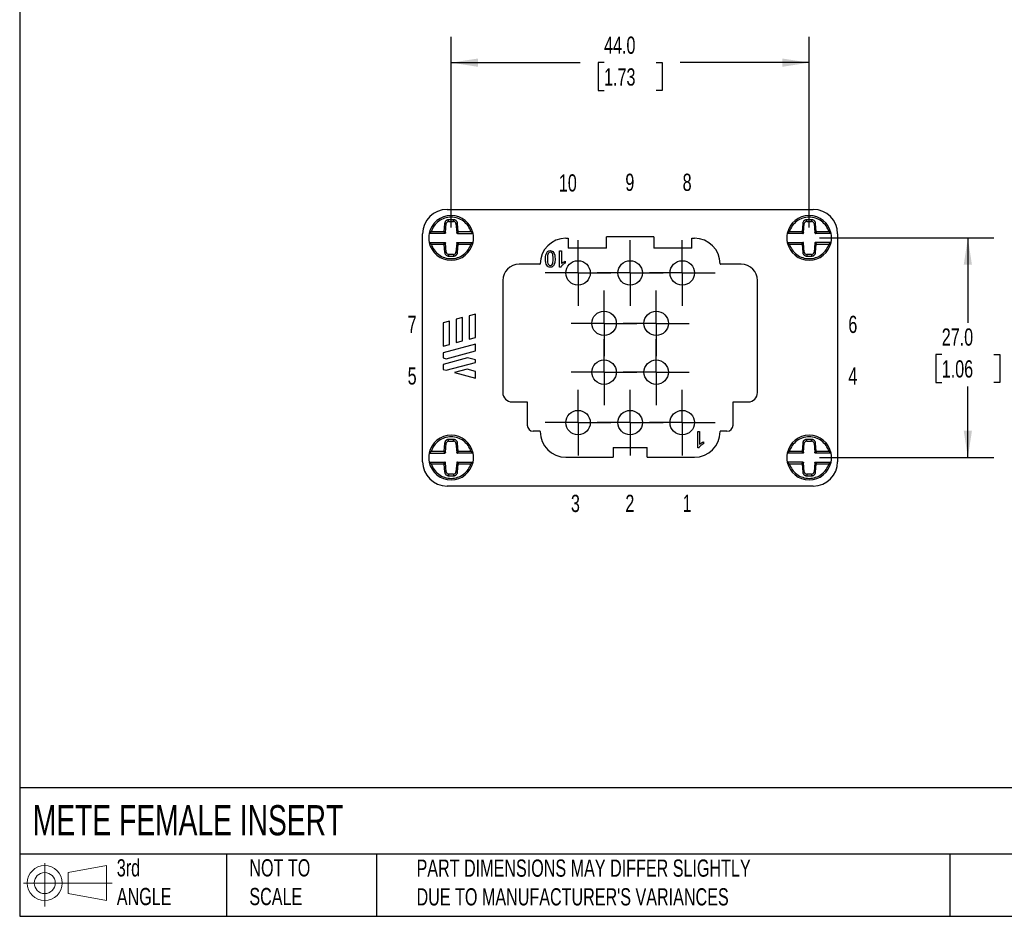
# Model space of a CAD drawing. Header units: millimetres. Extents: x 6 to 273, y 6 to 210.
# Tile 1 of 5: x 6 to 127, y 6 to 117. Entities that reach past the tile are written whole.
import ezdxf

# ---------------------------------------------------------------- set-up
doc = ezdxf.new("R2010")
doc.units = ezdxf.units.MM
doc.linetypes.add('SLD-Center', pattern=[19.05, 15.24, -1.27, 1.27, -1.27])
doc.linetypes.add('SLD-Solid', pattern=[0])
doc.layers.add('CENTER', color=40, linetype='SLD-Center')
doc.layers.add('SLD-DEFPOINTS', color=7, linetype='Continuous')
doc.layers.add('DIMENSIONS', color=140, linetype='SLD-Solid', lineweight=25)
doc.layers.add('TEXT', color=140, linetype='SLD-Solid', lineweight=25)
doc.styles.add('SLDTEXTSTYLE0', font='TXT', dxfattribs={"width": 0.7})
doc.dimstyles.new('SLDDIMSTYLE0', dxfattribs={"dimtxt": 2.158008, "dimasz": 3.302, "dimexe": 0, "dimexo": 0.0625, "dimgap": 0.539502, "dimtad": 0, "dimtih": 1, "dimtoh": 1, "dimrnd": 1e-09, "dimzin": 4, "dimdsep": 46, "dimtxsty": 'SLDTEXTSTYLE0', "dimsah": 1, "dimcen": 0.09, "dimadec": 0, "dimazin": 1, "dimtfac": 1, "dimtofl": 0, "dimtmove": 0, "dimatfit": 3, "dimfxl": 0, "dimfrac": 2, "dimtolj": 1, "dimtzin": 12, "dimarcsym": 0})

# ---------------------------------------------------------------- blocks, each defined once
blk = doc.blocks.new('Block11')
at = {"color": 7, "linetype": 'SLD-Solid', "lineweight": 18}
for p, q in [((2.59, 5.31), (2.59, 0)), ((5.48, 4.17), (10.18, 5.03)), ((10.18, 5.03), (10.18, 0.73)), ((5.48, 1.6), (5.48, 4.17)), ((0, 2.88), (10.87, 2.88)), ((5.48, 1.6), (10.18, 0.73))]:
    blk.add_line(p, q, dxfattribs=at)
for radius in [2.15, 1.29]:
    blk.add_circle((2.59, 2.88), radius, dxfattribs=at)
blk = doc.blocks.new('Block12')
at = {"layer": 'SLD-DEFPOINTS'}
blk.add_blockref('Block11', (0, 0), dxfattribs=at)
blk = doc.blocks.new('_D')
at = {"layer": 'DIMENSIONS'}
for p, q in [((59.37, 90.99), (59.37, 114.43)), ((103.37, 90.99), (103.37, 114.43)), ((59.37, 111.26), (75.24, 111.26)), ((78.16, 111.26), (77.44, 111.26)), ((77.44, 111.26), (77.44, 107.83)), ((84.57, 111.26), (85.3, 111.26)), ((85.3, 111.26), (85.3, 107.83)), ((103.37, 111.26), (87.5, 111.26)), ((77.44, 107.83), (78.16, 107.83)), ((85.3, 107.83), (84.57, 107.83))]:
    blk.add_line(p, q, dxfattribs=at)
for points in [[(59.37, 111.26), (62.67, 110.75), (62.67, 111.77)], [(103.37, 111.26), (100.06, 111.77), (100.06, 110.75)]]:
    blk.add_solid(points, dxfattribs=at)
at = {"layer": 'DIMENSIONS', "char_height": 2.117, "attachment_point": 1, "style": 'SLDTEXTSTYLE0'}
for s, insert in [('44.0', (78.16, 114.47)), ('1.73', (78.16, 110.56))]:
    blk.add_mtext(s, dxfattribs=dict(at, insert=insert))
blk = doc.blocks.new('_D_1')
at = {"layer": 'DIMENSIONS'}
for p, q in [((104.64, 89.72), (126.04, 89.72)), ((122.87, 89.72), (122.87, 79.3)), ((119.66, 75.39), (118.94, 75.39)), ((118.94, 75.39), (118.94, 71.96)), ((126.07, 75.39), (126.8, 75.39)), ((126.8, 75.39), (126.8, 71.96)), ((118.94, 71.96), (119.66, 71.96)), ((122.87, 62.72), (122.87, 71.47)), ((126.8, 71.96), (126.07, 71.96)), ((104.64, 62.72), (126.04, 62.72))]:
    blk.add_line(p, q, dxfattribs=at)
for points in [[(122.87, 89.72), (122.36, 86.42), (123.37, 86.42)], [(122.87, 62.72), (123.37, 66.03), (122.36, 66.03)]]:
    blk.add_solid(points, dxfattribs=at)
at = {"layer": 'DIMENSIONS', "char_height": 2.117, "attachment_point": 1, "style": 'SLDTEXTSTYLE0'}
for s, insert in [('27.0', (119.66, 78.6)), ('1.06', (119.66, 74.68))]:
    blk.add_mtext(s, dxfattribs=dict(at, insert=insert))
blk = doc.blocks.new('SW_CENTERMARKSYMBOL_0')
at = {"layer": 'CENTER', "color": 0}
for p, q in [((0, 2.54), (0, 4.04)), ((0, 0), (0, 2.54)), ((0, 0), (-2.54, 0)), ((0, 0), (0, -2.54)), ((0, 0), (2.54, 0)), ((2.54, 0), (4.04, 0)), ((-2.54, 0), (-4.04, 0)), ((0, -2.54), (0, -4.04))]:
    blk.add_line(p, q, dxfattribs=at)
blk = doc.blocks.new('SW_CENTERMARKSYMBOL_1')
at = {"layer": 'CENTER', "color": 0}
for p, q in [((0, 2.54), (0, 4.04)), ((0, 0), (0, 2.54)), ((0, 0), (-2.54, 0)), ((0, 0), (0, -2.54)), ((0, 0), (2.54, 0)), ((2.54, 0), (4.04, 0)), ((-2.54, 0), (-4.04, 0)), ((0, -2.54), (0, -4.04))]:
    blk.add_line(p, q, dxfattribs=at)
blk = doc.blocks.new('SW_CENTERMARKSYMBOL_2')
at = {"layer": 'CENTER', "color": 0}
for p, q in [((0, 2.54), (0, 4.04)), ((0, 0), (0, 2.54)), ((0, 0), (-2.54, 0)), ((0, 0), (0, -2.54)), ((0, 0), (2.54, 0)), ((2.54, 0), (4.04, 0)), ((-2.54, 0), (-4.04, 0)), ((0, -2.54), (0, -4.04))]:
    blk.add_line(p, q, dxfattribs=at)
blk = doc.blocks.new('SW_CENTERMARKSYMBOL_3')
at = {"layer": 'CENTER', "color": 0}
for p, q in [((0, 2.54), (0, 4.04)), ((0, 0), (0, 2.54)), ((0, 0), (-2.54, 0)), ((0, 0), (0, -2.54)), ((0, 0), (2.54, 0)), ((2.54, 0), (4.04, 0)), ((-2.54, 0), (-4.04, 0)), ((0, -2.54), (0, -4.04))]:
    blk.add_line(p, q, dxfattribs=at)
blk = doc.blocks.new('SW_CENTERMARKSYMBOL_4')
at = {"layer": 'CENTER', "color": 0}
for p, q in [((0, 2.54), (0, 4.04)), ((0, 0), (0, 2.54)), ((0, 0), (-2.54, 0)), ((0, 0), (0, -2.54)), ((0, 0), (2.54, 0)), ((2.54, 0), (4.04, 0)), ((-2.54, 0), (-4.04, 0)), ((0, -2.54), (0, -4.04))]:
    blk.add_line(p, q, dxfattribs=at)
blk = doc.blocks.new('SW_CENTERMARKSYMBOL_5')
at = {"layer": 'CENTER', "color": 0}
for p, q in [((0, 2.54), (0, 4.04)), ((0, 0), (0, 2.54)), ((0, 0), (-2.54, 0)), ((0, 0), (0, -2.54)), ((0, 0), (2.54, 0)), ((2.54, 0), (4.04, 0)), ((-2.54, 0), (-4.04, 0)), ((0, -2.54), (0, -4.04))]:
    blk.add_line(p, q, dxfattribs=at)
blk = doc.blocks.new('SW_CENTERMARKSYMBOL_6')
at = {"layer": 'CENTER', "color": 0}
for p, q in [((0, 2.54), (0, 4.04)), ((0, 0), (0, 2.54)), ((0, 0), (-2.54, 0)), ((0, 0), (0, -2.54)), ((0, 0), (2.54, 0)), ((2.54, 0), (4.04, 0)), ((-2.54, 0), (-4.04, 0)), ((0, -2.54), (0, -4.04))]:
    blk.add_line(p, q, dxfattribs=at)
blk = doc.blocks.new('SW_CENTERMARKSYMBOL_7')
at = {"layer": 'CENTER', "color": 0}
for p, q in [((0, 2.54), (0, 4.04)), ((0, 0), (0, 2.54)), ((0, 0), (-2.54, 0)), ((0, 0), (0, -2.54)), ((0, 0), (2.54, 0)), ((2.54, 0), (4.04, 0)), ((-2.54, 0), (-4.04, 0)), ((0, -2.54), (0, -4.04))]:
    blk.add_line(p, q, dxfattribs=at)
blk = doc.blocks.new('SW_CENTERMARKSYMBOL_8')
at = {"layer": 'CENTER', "color": 0}
for p, q in [((0, 2.54), (0, 4.04)), ((0, 0), (0, 2.54)), ((0, 0), (-2.54, 0)), ((0, 0), (0, -2.54)), ((0, 0), (2.54, 0)), ((2.54, 0), (4.04, 0)), ((-2.54, 0), (-4.04, 0)), ((0, -2.54), (0, -4.04))]:
    blk.add_line(p, q, dxfattribs=at)
blk = doc.blocks.new('SW_CENTERMARKSYMBOL_9')
at = {"layer": 'CENTER', "color": 0}
for p, q in [((0, 2.54), (0, 4.04)), ((0, 0), (0, 2.54)), ((0, 0), (-2.54, 0)), ((0, 0), (0, -2.54)), ((0, 0), (2.54, 0)), ((2.54, 0), (4.04, 0)), ((-2.54, 0), (-4.04, 0)), ((0, -2.54), (0, -4.04))]:
    blk.add_line(p, q, dxfattribs=at)

msp = doc.modelspace()

# ---------------------------------------------------------------- linework, layer by layer
for p, q in [((58.867, 93.223), (103.867, 93.223)), ((58.571, 91.5), (58.491, 90.473)), ((58.771, 91.484), (58.571, 91.5)), ((58.683, 90.366), (58.771, 91.484)), ((59.67, 91.954), (59.063, 91.954)), ((59.063, 91.754), (59.063, 91.954)), ((59.063, 91.754), (59.67, 91.754)), ((59.67, 91.754), (59.67, 91.954)), ((59.963, 91.484), (60.162, 91.5)), ((59.963, 91.484), (60.051, 90.366)), ((60.243, 90.473), (60.162, 91.5)), ((102.571, 91.5), (102.491, 90.473)), ((102.771, 91.484), (102.571, 91.5)), ((102.683, 90.366), (102.771, 91.484)), ((103.67, 91.954), (103.063, 91.954)), ((103.063, 91.754), (103.063, 91.954)), ((103.063, 91.754), (103.67, 91.754)), ((103.67, 91.754), (103.67, 91.954)), ((103.963, 91.484), (104.162, 91.5)), ((103.963, 91.484), (104.051, 90.366)), ((104.243, 90.473), (104.162, 91.5)), ((55.867, 62.223), (55.867, 90.223)), ((58.581, 90.273), (56.672, 90.273)), ((58.491, 90.473), (56.929, 90.473)), ((60.153, 90.273), (62.061, 90.273)), ((61.804, 90.473), (60.243, 90.473)), ((73.467, 89.677), (73.767, 89.677)), ((73.767, 89.677), (73.767, 88.473)), ((78.467, 88.473), (78.467, 89.875)), ((84.267, 89.875), (78.467, 89.875)), ((84.267, 89.875), (84.267, 88.473)), ((88.967, 88.473), (88.967, 89.677)), ((88.967, 89.677), (89.267, 89.677)), ((102.581, 90.273), (100.672, 90.273)), ((102.491, 90.473), (100.929, 90.473)), ((106.061, 90.273), (104.153, 90.273)), ((105.804, 90.473), (104.243, 90.473)), ((106.867, 90.223), (106.867, 62.223)), ((56.672, 89.173), (58.581, 89.173)), ((56.929, 88.973), (58.491, 88.973)), ((58.491, 88.973), (58.571, 87.947)), ((58.771, 87.963), (58.683, 89.081)), ((60.051, 89.081), (59.963, 87.963)), ((60.153, 89.173), (62.061, 89.173)), ((60.162, 87.947), (60.243, 88.973)), ((60.243, 88.973), (61.804, 88.973)), ((78.467, 88.473), (73.767, 88.473)), ((88.967, 88.473), (84.267, 88.473)), ((100.672, 89.173), (102.581, 89.173)), ((100.929, 88.973), (102.491, 88.973)), ((102.491, 88.973), (102.571, 87.947)), ((102.771, 87.963), (102.683, 89.081)), ((104.051, 89.081), (103.963, 87.963)), ((106.061, 89.173), (104.153, 89.173)), ((104.162, 87.947), (104.243, 88.973)), ((104.243, 88.973), (105.804, 88.973)), ((58.771, 87.963), (58.571, 87.947)), ((59.063, 87.693), (59.063, 87.493)), ((59.67, 87.693), (59.063, 87.693)), ((59.063, 87.493), (59.67, 87.493)), ((59.67, 87.693), (59.67, 87.493)), ((59.963, 87.963), (60.162, 87.947)), ((72.704, 88.123), (72.925, 88.123)), ((72.704, 86.115), (72.704, 88.123)), ((72.925, 88.123), (72.925, 86.559)), ((102.771, 87.963), (102.571, 87.947)), ((103.67, 87.693), (103.063, 87.693)), ((103.063, 87.693), (103.063, 87.493)), ((103.063, 87.493), (103.67, 87.493)), ((103.67, 87.693), (103.67, 87.493)), ((103.963, 87.963), (104.162, 87.947)), ((70.267, 86.477), (67.713, 86.477)), ((72.847, 86.115), (72.704, 86.115)), ((73.367, 86.855), (73.367, 86.617)), ((95.02, 86.477), (92.467, 86.477)), ((65.713, 84.477), (65.713, 70.723)), ((97.02, 70.723), (97.02, 84.477)), ((60.772, 79.938), (59.972, 79.724)), ((60.772, 77.065), (60.772, 79.938)), ((62.372, 80.367), (61.572, 80.153)), ((61.572, 80.153), (61.572, 77.28)), ((62.372, 77.494), (62.372, 80.367)), ((59.172, 79.51), (58.372, 79.295)), ((58.372, 79.295), (58.372, 76.422)), ((59.172, 76.637), (59.172, 79.51)), ((59.972, 79.724), (59.972, 76.851)), ((61.572, 77.28), (62.372, 77.494)), ((62.372, 76.666), (58.372, 75.594)), ((58.372, 76.422), (59.172, 76.637)), ((59.972, 76.851), (60.772, 77.065)), ((62.372, 75.838), (62.372, 76.666)), ((58.372, 75.594), (58.372, 74.973)), ((58.759, 74.87), (62.372, 75.838)), ((61.391, 74.993), (58.372, 74.184)), ((58.372, 74.973), (58.759, 74.87)), ((58.372, 74.184), (58.372, 73.563)), ((58.759, 73.459), (62.372, 74.427)), ((62.372, 74.73), (61.391, 74.993)), ((62.372, 74.427), (62.372, 74.73)), ((58.372, 73.563), (58.759, 73.459)), ((61.319, 73.601), (59.773, 73.187)), ((59.773, 73.187), (62.372, 72.491)), ((62.372, 73.319), (61.319, 73.601)), ((62.372, 72.491), (62.372, 73.319)), ((66.867, 69.57), (68.717, 69.57)), ((68.717, 69.57), (68.717, 66.723)), ((94.017, 69.57), (95.867, 69.57)), ((94.017, 66.723), (94.017, 69.57)), ((70.267, 65.97), (69.47, 65.97)), ((89.667, 65.923), (89.9, 65.923)), ((89.667, 63.915), (89.667, 65.923)), ((89.9, 65.923), (89.9, 64.359)), ((93.263, 65.97), (92.467, 65.97)), ((58.571, 64.5), (58.491, 63.473)), ((58.771, 64.484), (58.571, 64.5)), ((58.683, 63.366), (58.771, 64.484)), ((59.67, 64.954), (59.063, 64.954)), ((59.063, 64.754), (59.063, 64.954)), ((59.063, 64.754), (59.67, 64.754)), ((59.67, 64.754), (59.67, 64.954)), ((59.963, 64.484), (60.162, 64.5)), ((59.963, 64.484), (60.051, 63.366)), ((60.243, 63.473), (60.162, 64.5)), ((90.367, 64.655), (90.367, 64.417)), ((102.571, 64.5), (102.491, 63.473)), ((102.771, 64.484), (102.571, 64.5)), ((102.683, 63.366), (102.771, 64.484)), ((103.67, 64.954), (103.063, 64.954)), ((103.063, 64.754), (103.063, 64.954)), ((103.063, 64.754), (103.67, 64.754)), ((103.67, 64.754), (103.67, 64.954)), ((103.963, 64.484), (104.162, 64.5)), ((103.963, 64.484), (104.051, 63.366)), ((104.243, 63.473), (104.162, 64.5)), ((56.672, 63.273), (58.581, 63.273)), ((58.491, 63.473), (56.929, 63.473)), ((62.061, 63.273), (60.153, 63.273)), ((61.804, 63.473), (60.243, 63.473)), ((79.267, 63.973), (79.267, 62.77)), ((79.267, 63.973), (83.467, 63.973)), ((83.467, 62.77), (83.467, 63.973)), ((89.817, 63.915), (89.667, 63.915)), ((102.581, 63.273), (100.672, 63.273)), ((102.491, 63.473), (100.929, 63.473)), ((106.061, 63.273), (104.153, 63.273)), ((105.804, 63.473), (104.243, 63.473)), ((56.672, 62.173), (58.581, 62.173)), ((56.929, 61.973), (58.491, 61.973)), ((58.491, 61.973), (58.571, 60.947)), ((58.771, 60.963), (58.683, 62.081)), ((60.051, 62.081), (59.963, 60.963)), ((60.153, 62.173), (62.061, 62.173)), ((60.162, 60.947), (60.243, 61.973)), ((60.243, 61.973), (61.804, 61.973)), ((73.467, 62.77), (79.267, 62.77)), ((83.467, 62.77), (89.267, 62.77)), ((102.581, 62.173), (100.672, 62.173)), ((100.929, 61.973), (102.491, 61.973)), ((102.491, 61.973), (102.571, 60.947)), ((102.771, 60.963), (102.683, 62.081)), ((104.051, 62.081), (103.963, 60.963)), ((104.153, 62.173), (106.061, 62.173)), ((104.162, 60.947), (104.243, 61.973)), ((104.243, 61.973), (105.804, 61.973)), ((58.771, 60.963), (58.571, 60.947)), ((59.67, 60.693), (59.063, 60.693)), ((59.063, 60.693), (59.063, 60.493)), ((59.67, 60.693), (59.67, 60.493)), ((59.963, 60.963), (60.162, 60.947)), ((102.771, 60.963), (102.571, 60.947)), ((103.063, 60.693), (103.063, 60.493)), ((103.67, 60.693), (103.063, 60.693)), ((103.67, 60.693), (103.67, 60.493)), ((103.963, 60.963), (104.162, 60.947)), ((59.063, 60.493), (59.67, 60.493)), ((103.063, 60.493), (103.67, 60.493)), ((103.867, 59.223), (58.867, 59.223))]:
    msp.add_line(p, q)
for centre in [(74.967, 85.423), (81.367, 85.423), (87.767, 85.423), (78.167, 79.223), (84.567, 79.223), (78.167, 73.223), (84.567, 73.223), (74.967, 67.023), (81.367, 67.023), (87.767, 67.023)]:
    msp.add_circle(centre, 1.5)
for centre, radius, start, end in [((58.867, 90.223), 3, 90, 180), ((103.867, 90.223), 3, 0, 90), ((59.367, 89.723), 2.75, 11.53696, 168.46304), ((103.367, 89.723), 2.75, 11.53696, 168.46304), ((59.367, 89.723), 2.75, 168.46304, 191.53696), ((59.367, 89.723), 2.75, 348.46304, 11.53696), ((73.467, 86.523), 3.153, 90, 180), ((89.267, 86.523), 3.153, 360, 90), ((103.367, 89.723), 2.75, 168.46304, 191.53696), ((103.367, 89.723), 2.75, 348.46304, 11.53696), ((59.367, 89.723), 2.75, 191.53696, 348.46304), ((103.367, 89.723), 2.75, 191.53696, 348.46304), ((67.713, 84.477), 2, 90, 180), ((70.267, 86.523), 0.0466, 270, 360), ((92.467, 86.523), 0.0466, 180, 270), ((95.02, 84.477), 2, 0, 90), ((66.867, 70.723), 1.153, 180, 270), ((95.867, 70.723), 1.153, 270, 0), ((69.47, 66.723), 0.753, 180, 270), ((93.263, 66.723), 0.753, 270, 0), ((59.367, 62.723), 2.75, 11.53696, 168.46304), ((70.267, 65.923), 0.0466, 0, 90), ((73.467, 65.923), 3.153, 180, 270), ((89.267, 65.923), 3.153, 270, 360), ((92.467, 65.923), 0.0466, 90, 180), ((103.367, 62.723), 2.75, 11.53696, 168.46304), ((59.367, 62.723), 2.75, 168.46304, 191.53696), ((59.367, 62.723), 2.75, 348.46304, 11.53696), ((103.367, 62.723), 2.75, 168.46304, 191.53696), ((103.367, 62.723), 2.75, 348.46304, 11.53696), ((58.867, 62.223), 3, 180, 270), ((59.367, 62.723), 2.75, 191.53696, 348.46304), ((103.367, 62.723), 2.75, 191.53696, 348.46304), ((103.867, 62.223), 3, 270, 0)]:
    msp.add_arc(centre, radius, start, end)
for points, knots in [([(61.804, 90.473), (61.644, 90.995), (61.32, 91.451), (60.443, 92.099), (59.912, 92.273), (58.821, 92.273), (58.29, 92.099), (57.413, 91.451), (57.09, 90.995), (56.929, 90.473)], [0, 0, 0, 0, 0.25, 0.25, 0.5, 0.5, 0.75, 0.75, 1, 1, 1, 1]), ([(105.804, 90.473), (105.644, 90.995), (105.32, 91.451), (104.443, 92.099), (103.912, 92.273), (102.821, 92.273), (102.29, 92.099), (101.413, 91.451), (101.09, 90.995), (100.929, 90.473)], [0, 0, 0, 0, 0.25, 0.25, 0.5, 0.5, 0.75, 0.75, 1, 1, 1, 1]), ([(59.063, 91.954), (59.042, 91.954), (59, 91.952), (58.939, 91.94), (58.881, 91.921), (58.826, 91.895), (58.774, 91.863), (58.726, 91.825), (58.67, 91.766), (58.619, 91.686), (58.583, 91.59), (58.575, 91.529), (58.571, 91.5)], [0, 0, 0, 0, 0.0855677, 0.1696386, 0.25273, 0.335233, 0.4174395, 0.4995737, 0.5850332, 0.7493191, 0.8792574, 1, 1, 1, 1]), ([(60.162, 91.5), (60.16, 91.521), (60.155, 91.562), (60.138, 91.622), (60.115, 91.679), (60.084, 91.732), (60.048, 91.78), (60.006, 91.825), (59.943, 91.877), (59.86, 91.921), (59.761, 91.95), (59.7, 91.953), (59.67, 91.954)], [0, 0, 0, 0, 0.0855677, 0.1696386, 0.25273, 0.335233, 0.4174395, 0.4995737, 0.5850332, 0.7493191, 0.8792574, 1, 1, 1, 1]), ([(103.063, 91.954), (103.042, 91.954), (103, 91.952), (102.939, 91.94), (102.88, 91.921), (102.825, 91.895), (102.774, 91.863), (102.727, 91.825), (102.671, 91.766), (102.617, 91.683), (102.582, 91.585), (102.574, 91.524), (102.571, 91.5)], [0, 0, 0, 0, 0.08595378, 0.17030009, 0.25358162, 0.33621055, 0.41849446, 0.50066751, 0.5802329, 0.75027808, 0.89931422, 1, 1, 1, 1]), ([(104.162, 91.5), (104.16, 91.521), (104.155, 91.562), (104.138, 91.622), (104.114, 91.679), (104.084, 91.732), (104.048, 91.781), (104.007, 91.825), (103.944, 91.876), (103.857, 91.923), (103.756, 91.951), (103.695, 91.953), (103.67, 91.954)], [0, 0, 0, 0, 0.0859538, 0.1703001, 0.2535816, 0.3362105, 0.4184945, 0.5006675, 0.5802329, 0.7502781, 0.8993142, 1, 1, 1, 1]), ([(56.929, 90.473), (56.912, 90.461), (56.88, 90.437), (56.836, 90.403), (56.799, 90.374), (56.757, 90.342), (56.716, 90.308), (56.68, 90.279), (56.675, 90.275), (56.672, 90.273)], [0, 0, 0, 0, 0.1540475, 0.2887595, 0.4042498, 0.5007032, 0.6964173, 0.8591263, 1, 1, 1, 1]), ([(58.491, 90.473), (58.503, 90.466), (58.527, 90.453), (58.56, 90.435), (58.586, 90.42), (58.606, 90.408), (58.637, 90.391), (58.674, 90.371), (58.68, 90.368), (58.683, 90.366)], [0, 0, 0, 0, 0.1324368, 0.2485758, 0.3484254, 0.4320086, 0.4993747, 0.7587271, 1, 1, 1, 1]), ([(58.581, 90.273), (58.581, 90.274), (58.58, 90.276), (58.575, 90.286), (58.568, 90.303), (58.556, 90.333), (58.53, 90.387), (58.505, 90.441), (58.491, 90.473)], [0, 0, 0, 0, 0.1138664, 0.2286352, 0.344958, 0.4634608, 0.681885, 1, 1, 1, 1]), ([(58.683, 90.366), (58.682, 90.353), (58.678, 90.341), (58.667, 90.318), (58.659, 90.308), (58.641, 90.291), (58.63, 90.285), (58.606, 90.276), (58.593, 90.273), (58.581, 90.273)], [0, 0, 0, 0, 0.25, 0.25, 0.5, 0.5, 0.75, 0.75, 1, 1, 1, 1]), ([(60.051, 90.366), (60.051, 90.366), (60.053, 90.367), (60.065, 90.374), (60.084, 90.384), (60.114, 90.401), (60.166, 90.431), (60.214, 90.458), (60.243, 90.473)], [0, 0, 0, 0, 0.1194171, 0.24254, 0.3702345, 0.503277, 0.7013862, 1, 1, 1, 1]), ([(60.153, 90.273), (60.14, 90.273), (60.127, 90.276), (60.104, 90.285), (60.093, 90.291), (60.074, 90.308), (60.066, 90.318), (60.055, 90.341), (60.052, 90.353), (60.051, 90.366)], [0, 0, 0, 0, 0.25, 0.25, 0.5, 0.5, 0.75, 0.75, 1, 1, 1, 1]), ([(60.243, 90.473), (60.236, 90.459), (60.224, 90.433), (60.208, 90.397), (60.195, 90.368), (60.184, 90.345), (60.17, 90.315), (60.156, 90.282), (60.154, 90.276), (60.153, 90.273)], [0, 0, 0, 0, 0.1401525, 0.2641025, 0.3718765, 0.4635232, 0.5391319, 0.7726567, 1, 1, 1, 1]), ([(62.061, 90.273), (62.06, 90.274), (62.059, 90.275), (62.046, 90.285), (62.027, 90.301), (62, 90.323), (61.958, 90.357), (61.892, 90.407), (61.836, 90.449), (61.804, 90.473)], [0, 0, 0, 0, 0.0831042, 0.171932, 0.2696425, 0.3786252, 0.5006088, 0.7119837, 1, 1, 1, 1]), ([(100.929, 90.473), (100.912, 90.461), (100.88, 90.437), (100.836, 90.403), (100.799, 90.374), (100.757, 90.342), (100.716, 90.308), (100.68, 90.279), (100.675, 90.275), (100.672, 90.273)], [0, 0, 0, 0, 0.15404753, 0.28875949, 0.40424983, 0.50070325, 0.69641731, 0.85912629, 1, 1, 1, 1]), ([(102.581, 90.273), (102.581, 90.274), (102.58, 90.276), (102.575, 90.286), (102.568, 90.303), (102.556, 90.333), (102.53, 90.387), (102.505, 90.441), (102.491, 90.473)], [0, 0, 0, 0, 0.1138704, 0.2286465, 0.34498, 0.4634971, 0.6819186, 1, 1, 1, 1]), ([(102.491, 90.473), (102.503, 90.466), (102.527, 90.453), (102.56, 90.435), (102.586, 90.42), (102.606, 90.408), (102.637, 90.391), (102.674, 90.371), (102.68, 90.368), (102.683, 90.366)], [0, 0, 0, 0, 0.1324368, 0.2485757, 0.3484254, 0.4320086, 0.4993747, 0.7587271, 1, 1, 1, 1]), ([(102.581, 90.273), (102.604, 90.273), (102.63, 90.282), (102.67, 90.317), (102.681, 90.343), (102.683, 90.366)], [0, 0, 0, 0, 0.5, 0.5, 1, 1, 1, 1]), ([(104.051, 90.366), (104.051, 90.366), (104.053, 90.367), (104.065, 90.374), (104.084, 90.384), (104.114, 90.401), (104.166, 90.431), (104.214, 90.458), (104.243, 90.473)], [0, 0, 0, 0, 0.1194171, 0.24254, 0.3702345, 0.503277, 0.7013862, 1, 1, 1, 1]), ([(104.051, 90.366), (104.052, 90.343), (104.064, 90.317), (104.103, 90.282), (104.13, 90.273), (104.153, 90.273)], [0, 0, 0, 0, 0.5, 0.5, 1, 1, 1, 1]), ([(104.243, 90.473), (104.236, 90.459), (104.224, 90.433), (104.208, 90.397), (104.195, 90.368), (104.184, 90.345), (104.17, 90.315), (104.156, 90.282), (104.154, 90.276), (104.153, 90.273)], [0, 0, 0, 0, 0.1401698, 0.2641321, 0.3719133, 0.4635622, 0.5391681, 0.772668, 1, 1, 1, 1]), ([(106.061, 90.273), (106.06, 90.274), (106.059, 90.275), (106.046, 90.285), (106.027, 90.301), (106, 90.323), (105.958, 90.357), (105.892, 90.407), (105.836, 90.449), (105.804, 90.473)], [0, 0, 0, 0, 0.0831042, 0.171932, 0.2696425, 0.3786252, 0.5006088, 0.7119837, 1, 1, 1, 1]), ([(56.672, 89.173), (56.673, 89.173), (56.675, 89.172), (56.687, 89.162), (56.707, 89.146), (56.734, 89.124), (56.776, 89.09), (56.841, 89.04), (56.897, 88.998), (56.929, 88.973)], [0, 0, 0, 0, 0.0831042, 0.17193197, 0.26964251, 0.37862519, 0.5006088, 0.71198367, 1, 1, 1, 1]), ([(56.929, 88.973), (57.09, 88.452), (57.413, 87.996), (58.29, 87.348), (58.821, 87.173), (59.912, 87.173), (60.443, 87.348), (61.32, 87.996), (61.644, 88.452), (61.804, 88.973)], [0, 0, 0, 0, 0.25, 0.25, 0.5, 0.5, 0.75, 0.75, 1, 1, 1, 1]), ([(58.491, 88.973), (58.497, 88.987), (58.509, 89.014), (58.525, 89.05), (58.539, 89.079), (58.55, 89.102), (58.564, 89.132), (58.577, 89.165), (58.58, 89.171), (58.581, 89.173)], [0, 0, 0, 0, 0.14015451, 0.26410576, 0.37188003, 0.46352618, 0.53913346, 0.77265655, 1, 1, 1, 1]), ([(58.683, 89.081), (58.682, 89.081), (58.681, 89.08), (58.669, 89.073), (58.65, 89.063), (58.619, 89.046), (58.568, 89.016), (58.52, 88.989), (58.491, 88.973)], [0, 0, 0, 0, 0.1194171, 0.24254, 0.3702345, 0.503277, 0.7013862, 1, 1, 1, 1]), ([(58.581, 89.173), (58.593, 89.173), (58.606, 89.171), (58.63, 89.162), (58.641, 89.156), (58.659, 89.139), (58.667, 89.129), (58.678, 89.106), (58.682, 89.094), (58.683, 89.081)], [0, 0, 0, 0, 0.25, 0.25, 0.5, 0.5, 0.75, 0.75, 1, 1, 1, 1]), ([(60.051, 89.081), (60.052, 89.094), (60.055, 89.106), (60.066, 89.129), (60.074, 89.139), (60.093, 89.156), (60.104, 89.162), (60.127, 89.171), (60.14, 89.173), (60.153, 89.173)], [0, 0, 0, 0, 0.25, 0.25, 0.5, 0.5, 0.75, 0.75, 1, 1, 1, 1]), ([(60.243, 88.973), (60.23, 88.981), (60.206, 88.994), (60.174, 89.012), (60.148, 89.027), (60.127, 89.039), (60.096, 89.056), (60.06, 89.076), (60.054, 89.079), (60.051, 89.081)], [0, 0, 0, 0, 0.1324368, 0.2485757, 0.3484254, 0.4320086, 0.4993747, 0.7587271, 1, 1, 1, 1]), ([(60.153, 89.173), (60.153, 89.173), (60.153, 89.171), (60.158, 89.161), (60.165, 89.144), (60.178, 89.114), (60.204, 89.059), (60.228, 89.005), (60.243, 88.973)], [0, 0, 0, 0, 0.1138667, 0.2286353, 0.3449575, 0.4634593, 0.6818816, 1, 1, 1, 1]), ([(61.804, 88.973), (61.821, 88.986), (61.853, 89.01), (61.898, 89.044), (61.934, 89.073), (61.976, 89.105), (62.018, 89.139), (62.054, 89.168), (62.059, 89.172), (62.061, 89.173)], [0, 0, 0, 0, 0.1540475, 0.2887595, 0.4042498, 0.5007032, 0.6964173, 0.8591263, 1, 1, 1, 1]), ([(100.672, 89.173), (100.673, 89.173), (100.675, 89.172), (100.687, 89.162), (100.707, 89.146), (100.734, 89.124), (100.776, 89.09), (100.841, 89.04), (100.897, 88.998), (100.929, 88.973)], [0, 0, 0, 0, 0.0831042, 0.17193197, 0.26964251, 0.37862519, 0.5006088, 0.71198367, 1, 1, 1, 1]), ([(100.929, 88.973), (101.09, 88.452), (101.413, 87.996), (102.29, 87.348), (102.821, 87.173), (103.912, 87.173), (104.443, 87.348), (105.32, 87.996), (105.644, 88.452), (105.804, 88.973)], [0, 0, 0, 0, 0.25, 0.25, 0.5, 0.5, 0.75, 0.75, 1, 1, 1, 1]), ([(102.491, 88.973), (102.497, 88.987), (102.509, 89.014), (102.525, 89.05), (102.539, 89.079), (102.55, 89.102), (102.564, 89.132), (102.577, 89.165), (102.58, 89.171), (102.581, 89.173)], [0, 0, 0, 0, 0.1401718, 0.2641353, 0.3719168, 0.4635652, 0.5391697, 0.7726679, 1, 1, 1, 1]), ([(102.683, 89.081), (102.682, 89.081), (102.681, 89.08), (102.669, 89.073), (102.65, 89.063), (102.619, 89.046), (102.568, 89.016), (102.52, 88.989), (102.491, 88.973)], [0, 0, 0, 0, 0.1194171, 0.24254, 0.3702345, 0.503277, 0.7013862, 1, 1, 1, 1]), ([(102.683, 89.081), (102.681, 89.104), (102.67, 89.13), (102.63, 89.165), (102.604, 89.173), (102.581, 89.173)], [0, 0, 0, 0, 0.5, 0.5, 1, 1, 1, 1]), ([(104.153, 89.173), (104.13, 89.173), (104.103, 89.165), (104.064, 89.13), (104.052, 89.104), (104.051, 89.081)], [0, 0, 0, 0, 0.5, 0.5, 1, 1, 1, 1]), ([(104.243, 88.973), (104.23, 88.981), (104.206, 88.994), (104.174, 89.012), (104.148, 89.027), (104.127, 89.039), (104.096, 89.056), (104.06, 89.076), (104.054, 89.079), (104.051, 89.081)], [0, 0, 0, 0, 0.1324368, 0.2485757, 0.3484254, 0.4320086, 0.4993747, 0.7587271, 1, 1, 1, 1]), ([(104.153, 89.173), (104.153, 89.173), (104.153, 89.171), (104.158, 89.161), (104.165, 89.144), (104.178, 89.114), (104.204, 89.059), (104.228, 89.005), (104.243, 88.973)], [0, 0, 0, 0, 0.1138707, 0.2286466, 0.3449795, 0.4634955, 0.6819151, 1, 1, 1, 1]), ([(105.804, 88.973), (105.821, 88.986), (105.853, 89.01), (105.898, 89.044), (105.934, 89.073), (105.976, 89.105), (106.018, 89.139), (106.054, 89.168), (106.059, 89.172), (106.061, 89.173)], [0, 0, 0, 0, 0.15404753, 0.28875949, 0.40424983, 0.50070325, 0.69641731, 0.85912629, 1, 1, 1, 1]), ([(58.571, 87.947), (58.574, 87.926), (58.578, 87.885), (58.595, 87.825), (58.619, 87.768), (58.649, 87.715), (58.685, 87.667), (58.727, 87.622), (58.79, 87.57), (58.873, 87.526), (58.972, 87.497), (59.033, 87.494), (59.063, 87.493)], [0, 0, 0, 0, 0.0855677, 0.1696386, 0.25273, 0.335233, 0.4174395, 0.4995737, 0.5850332, 0.7493191, 0.8792574, 1, 1, 1, 1]), ([(59.67, 87.493), (59.691, 87.493), (59.733, 87.495), (59.794, 87.507), (59.852, 87.526), (59.908, 87.552), (59.959, 87.584), (60.007, 87.622), (60.063, 87.681), (60.114, 87.761), (60.15, 87.857), (60.158, 87.918), (60.162, 87.947)], [0, 0, 0, 0, 0.0855677, 0.1696386, 0.25273, 0.335233, 0.4174395, 0.4995737, 0.5850332, 0.7493191, 0.8792574, 1, 1, 1, 1]), ([(71.299, 86.18), (71.227, 86.224), (71.166, 86.286), (71.072, 86.448), (71.034, 86.548), (70.98, 86.781), (70.967, 86.939), (70.967, 87.372), (70.988, 87.561), (71.075, 87.85), (71.14, 87.961), (71.312, 88.119), (71.422, 88.158), (71.727, 88.158), (71.863, 88.089), (71.962, 87.95)], [0, 0, 0, 0, 0.1225706, 0.1225706, 0.2451412, 0.2451412, 0.3682219, 0.3682219, 0.5142012, 0.5142012, 0.6603092, 0.6603092, 0.8068425, 0.8068425, 1, 1, 1, 1]), ([(71.297, 87.792), (71.229, 87.683), (71.193, 87.464), (71.193, 86.808), (71.228, 86.589), (71.367, 86.373), (71.452, 86.318), (71.657, 86.318), (71.738, 86.367), (71.798, 86.462)], [0, 0, 0, 0, 0.2498234, 0.2498234, 0.5008179, 0.5008179, 0.7526575, 0.7526575, 1, 1, 1, 1]), ([(71.798, 86.462), (71.874, 86.584), (71.912, 86.809), (71.912, 87.466), (71.878, 87.684), (71.739, 87.901), (71.654, 87.956), (71.451, 87.956), (71.366, 87.901), (71.297, 87.792)], [0, 0, 0, 0, 0.2487667, 0.2487667, 0.4979214, 0.4979214, 0.7483915, 0.7483915, 1, 1, 1, 1]), ([(71.962, 87.95), (72.08, 87.784), (72.139, 87.513), (72.139, 86.901), (72.117, 86.71), (72.03, 86.422), (71.965, 86.311), (71.792, 86.154), (71.684, 86.115), (71.457, 86.115), (71.372, 86.137), (71.299, 86.18)], [0, 0, 0, 0, 0.2983916, 0.2983916, 0.4862075, 0.4862075, 0.6734135, 0.6734135, 0.8611677, 0.8611677, 1, 1, 1, 1]), ([(102.571, 87.947), (102.574, 87.926), (102.578, 87.885), (102.595, 87.825), (102.619, 87.768), (102.649, 87.715), (102.685, 87.666), (102.726, 87.622), (102.79, 87.571), (102.877, 87.524), (102.977, 87.496), (103.038, 87.494), (103.063, 87.493)], [0, 0, 0, 0, 0.0859538, 0.1703001, 0.2535816, 0.3362105, 0.4184945, 0.5006675, 0.5802329, 0.7502781, 0.8993142, 1, 1, 1, 1]), ([(103.67, 87.493), (103.691, 87.493), (103.733, 87.495), (103.794, 87.507), (103.853, 87.526), (103.908, 87.552), (103.96, 87.584), (104.006, 87.622), (104.063, 87.681), (104.116, 87.764), (104.152, 87.862), (104.159, 87.923), (104.162, 87.947)], [0, 0, 0, 0, 0.0859538, 0.1703001, 0.2535816, 0.3362105, 0.4184945, 0.5006675, 0.5802329, 0.7502781, 0.8993142, 1, 1, 1, 1]), ([(73.367, 86.617), (73.243, 86.553), (73.135, 86.474), (72.95, 86.291), (72.885, 86.202), (72.847, 86.115)], [0, 0, 0, 0, 0.4999325, 0.4999325, 1, 1, 1, 1]), ([(72.925, 86.559), (72.978, 86.615), (73.048, 86.671), (73.221, 86.784), (73.298, 86.826), (73.367, 86.855)], [0, 0, 0, 0, 0.4993225, 0.4993225, 1, 1, 1, 1]), ([(61.804, 63.473), (61.644, 63.995), (61.32, 64.451), (60.443, 65.099), (59.912, 65.273), (58.821, 65.273), (58.29, 65.099), (57.413, 64.451), (57.09, 63.995), (56.929, 63.473)], [0, 0, 0, 0, 0.25, 0.25, 0.5, 0.5, 0.75, 0.75, 1, 1, 1, 1]), ([(59.063, 64.954), (59.042, 64.954), (59, 64.952), (58.939, 64.94), (58.88, 64.921), (58.825, 64.895), (58.774, 64.863), (58.727, 64.825), (58.671, 64.766), (58.617, 64.683), (58.582, 64.585), (58.574, 64.524), (58.571, 64.5)], [0, 0, 0, 0, 0.0859538, 0.1703001, 0.2535816, 0.3362105, 0.4184945, 0.5006675, 0.5802329, 0.7502781, 0.8993142, 1, 1, 1, 1]), ([(60.162, 64.5), (60.16, 64.521), (60.155, 64.562), (60.138, 64.622), (60.114, 64.679), (60.084, 64.732), (60.048, 64.781), (60.007, 64.825), (59.944, 64.876), (59.857, 64.923), (59.756, 64.951), (59.695, 64.953), (59.67, 64.954)], [0, 0, 0, 0, 0.0859538, 0.1703001, 0.2535816, 0.3362105, 0.4184945, 0.5006675, 0.5802329, 0.7502781, 0.8993142, 1, 1, 1, 1]), ([(90.367, 64.417), (90.236, 64.353), (90.122, 64.274), (89.927, 64.091), (89.858, 64.002), (89.817, 63.915)], [0, 0, 0, 0, 0.5000054, 0.5000054, 1, 1, 1, 1]), ([(89.9, 64.359), (89.956, 64.415), (90.03, 64.471), (90.213, 64.584), (90.294, 64.626), (90.367, 64.655)], [0, 0, 0, 0, 0.4993738, 0.4993738, 1, 1, 1, 1]), ([(105.804, 63.473), (105.644, 63.995), (105.32, 64.451), (104.443, 65.099), (103.912, 65.273), (102.821, 65.273), (102.29, 65.099), (101.413, 64.451), (101.09, 63.995), (100.929, 63.473)], [0, 0, 0, 0, 0.25, 0.25, 0.5, 0.5, 0.75, 0.75, 1, 1, 1, 1]), ([(103.063, 64.954), (103.042, 64.954), (103, 64.952), (102.939, 64.94), (102.881, 64.921), (102.826, 64.895), (102.774, 64.863), (102.726, 64.825), (102.67, 64.766), (102.619, 64.686), (102.583, 64.59), (102.575, 64.529), (102.571, 64.5)], [0, 0, 0, 0, 0.0855677, 0.1696386, 0.25273, 0.335233, 0.4174395, 0.4995737, 0.5850332, 0.7493191, 0.8792574, 1, 1, 1, 1]), ([(104.162, 64.5), (104.16, 64.521), (104.155, 64.562), (104.138, 64.622), (104.115, 64.679), (104.084, 64.732), (104.048, 64.78), (104.006, 64.825), (103.943, 64.877), (103.86, 64.921), (103.761, 64.95), (103.7, 64.953), (103.67, 64.954)], [0, 0, 0, 0, 0.0855677, 0.1696386, 0.25273, 0.335233, 0.4174395, 0.4995737, 0.5850332, 0.7493191, 0.8792574, 1, 1, 1, 1]), ([(56.929, 63.473), (56.912, 63.461), (56.88, 63.437), (56.836, 63.403), (56.799, 63.374), (56.757, 63.342), (56.716, 63.308), (56.68, 63.279), (56.675, 63.275), (56.672, 63.273)], [0, 0, 0, 0, 0.1540475, 0.2887595, 0.4042498, 0.5007032, 0.6964173, 0.8591263, 1, 1, 1, 1]), ([(58.581, 63.273), (58.581, 63.274), (58.58, 63.276), (58.575, 63.286), (58.568, 63.303), (58.556, 63.333), (58.53, 63.387), (58.505, 63.441), (58.491, 63.473)], [0, 0, 0, 0, 0.1138707, 0.2286466, 0.3449795, 0.4634955, 0.6819151, 1, 1, 1, 1]), ([(58.491, 63.473), (58.503, 63.466), (58.527, 63.453), (58.56, 63.435), (58.586, 63.42), (58.606, 63.408), (58.637, 63.391), (58.674, 63.371), (58.68, 63.368), (58.683, 63.366)], [0, 0, 0, 0, 0.1324368, 0.2485757, 0.3484254, 0.4320086, 0.4993747, 0.7587271, 1, 1, 1, 1]), ([(58.581, 63.273), (58.604, 63.273), (58.63, 63.282), (58.67, 63.317), (58.681, 63.343), (58.683, 63.366)], [0, 0, 0, 0, 0.5, 0.5, 1, 1, 1, 1]), ([(60.051, 63.366), (60.051, 63.366), (60.053, 63.367), (60.065, 63.374), (60.084, 63.384), (60.114, 63.401), (60.166, 63.431), (60.214, 63.458), (60.243, 63.473)], [0, 0, 0, 0, 0.1194171, 0.24254, 0.3702345, 0.503277, 0.7013862, 1, 1, 1, 1]), ([(60.051, 63.366), (60.052, 63.343), (60.064, 63.317), (60.103, 63.282), (60.13, 63.273), (60.153, 63.273)], [0, 0, 0, 0, 0.5, 0.5, 1, 1, 1, 1]), ([(60.243, 63.473), (60.236, 63.459), (60.224, 63.433), (60.208, 63.397), (60.195, 63.368), (60.184, 63.345), (60.17, 63.315), (60.156, 63.282), (60.154, 63.276), (60.153, 63.273)], [0, 0, 0, 0, 0.1401718, 0.2641353, 0.3719168, 0.4635652, 0.5391697, 0.7726679, 1, 1, 1, 1]), ([(62.061, 63.273), (62.06, 63.274), (62.059, 63.275), (62.046, 63.285), (62.027, 63.301), (62, 63.323), (61.958, 63.357), (61.892, 63.407), (61.836, 63.449), (61.804, 63.473)], [0, 0, 0, 0, 0.0831042, 0.17193197, 0.26964251, 0.37862519, 0.5006088, 0.71198367, 1, 1, 1, 1]), ([(100.929, 63.473), (100.912, 63.461), (100.88, 63.437), (100.836, 63.403), (100.799, 63.374), (100.757, 63.342), (100.716, 63.308), (100.68, 63.279), (100.675, 63.275), (100.672, 63.273)], [0, 0, 0, 0, 0.1540475, 0.2887595, 0.4042498, 0.5007032, 0.6964173, 0.8591263, 1, 1, 1, 1]), ([(102.491, 63.473), (102.503, 63.466), (102.527, 63.453), (102.56, 63.435), (102.586, 63.42), (102.606, 63.408), (102.637, 63.391), (102.674, 63.371), (102.68, 63.368), (102.683, 63.366)], [0, 0, 0, 0, 0.1324368, 0.2485757, 0.3484254, 0.4320086, 0.4993747, 0.7587271, 1, 1, 1, 1]), ([(102.581, 63.273), (102.581, 63.274), (102.58, 63.276), (102.575, 63.286), (102.568, 63.303), (102.556, 63.333), (102.53, 63.387), (102.505, 63.441), (102.491, 63.473)], [0, 0, 0, 0, 0.1138667, 0.2286353, 0.3449575, 0.4634593, 0.6818816, 1, 1, 1, 1]), ([(102.683, 63.366), (102.682, 63.353), (102.678, 63.341), (102.667, 63.318), (102.659, 63.308), (102.641, 63.291), (102.63, 63.285), (102.606, 63.276), (102.593, 63.273), (102.581, 63.273)], [0, 0, 0, 0, 0.25, 0.25, 0.5, 0.5, 0.75, 0.75, 1, 1, 1, 1]), ([(104.051, 63.366), (104.051, 63.366), (104.053, 63.367), (104.065, 63.374), (104.084, 63.384), (104.114, 63.401), (104.166, 63.431), (104.214, 63.458), (104.243, 63.473)], [0, 0, 0, 0, 0.1194171, 0.24254, 0.3702345, 0.503277, 0.7013862, 1, 1, 1, 1]), ([(104.153, 63.273), (104.14, 63.273), (104.127, 63.276), (104.104, 63.285), (104.093, 63.291), (104.074, 63.308), (104.066, 63.318), (104.055, 63.341), (104.052, 63.353), (104.051, 63.366)], [0, 0, 0, 0, 0.25, 0.25, 0.5, 0.5, 0.75, 0.75, 1, 1, 1, 1]), ([(104.243, 63.473), (104.236, 63.459), (104.224, 63.433), (104.208, 63.397), (104.195, 63.368), (104.184, 63.345), (104.17, 63.315), (104.156, 63.282), (104.154, 63.276), (104.153, 63.273)], [0, 0, 0, 0, 0.1401545, 0.2641058, 0.37188, 0.4635262, 0.5391335, 0.7726566, 1, 1, 1, 1]), ([(106.061, 63.273), (106.06, 63.274), (106.059, 63.275), (106.046, 63.285), (106.027, 63.301), (106, 63.323), (105.958, 63.357), (105.892, 63.407), (105.836, 63.449), (105.804, 63.473)], [0, 0, 0, 0, 0.0831042, 0.17193197, 0.26964251, 0.37862519, 0.5006088, 0.71198367, 1, 1, 1, 1]), ([(56.672, 62.173), (56.673, 62.173), (56.675, 62.172), (56.687, 62.162), (56.707, 62.146), (56.734, 62.124), (56.776, 62.09), (56.841, 62.04), (56.897, 61.998), (56.929, 61.973)], [0, 0, 0, 0, 0.0831042, 0.17193197, 0.26964251, 0.37862519, 0.5006088, 0.71198367, 1, 1, 1, 1]), ([(56.929, 61.973), (57.09, 61.452), (57.413, 60.996), (58.29, 60.348), (58.821, 60.173), (59.912, 60.173), (60.443, 60.348), (61.32, 60.996), (61.644, 61.452), (61.804, 61.973)], [0, 0, 0, 0, 0.25, 0.25, 0.5, 0.5, 0.75, 0.75, 1, 1, 1, 1]), ([(58.491, 61.973), (58.497, 61.987), (58.509, 62.014), (58.525, 62.05), (58.539, 62.079), (58.55, 62.102), (58.564, 62.132), (58.577, 62.165), (58.58, 62.171), (58.581, 62.173)], [0, 0, 0, 0, 0.14016976, 0.26413209, 0.37191328, 0.46356221, 0.53916815, 0.772668, 1, 1, 1, 1]), ([(58.683, 62.081), (58.682, 62.081), (58.681, 62.08), (58.669, 62.073), (58.65, 62.063), (58.619, 62.046), (58.568, 62.016), (58.52, 61.989), (58.491, 61.973)], [0, 0, 0, 0, 0.1194171, 0.24254, 0.3702345, 0.503277, 0.7013862, 1, 1, 1, 1]), ([(58.683, 62.081), (58.681, 62.104), (58.67, 62.13), (58.63, 62.165), (58.604, 62.173), (58.581, 62.173)], [0, 0, 0, 0, 0.5, 0.5, 1, 1, 1, 1]), ([(60.153, 62.173), (60.13, 62.173), (60.103, 62.165), (60.064, 62.13), (60.052, 62.104), (60.051, 62.081)], [0, 0, 0, 0, 0.5, 0.5, 1, 1, 1, 1]), ([(60.243, 61.973), (60.23, 61.981), (60.206, 61.994), (60.174, 62.012), (60.148, 62.027), (60.127, 62.039), (60.096, 62.056), (60.06, 62.076), (60.054, 62.079), (60.051, 62.081)], [0, 0, 0, 0, 0.1324368, 0.2485757, 0.3484254, 0.4320086, 0.4993747, 0.7587271, 1, 1, 1, 1]), ([(60.153, 62.173), (60.153, 62.173), (60.153, 62.171), (60.158, 62.161), (60.165, 62.144), (60.178, 62.114), (60.204, 62.059), (60.228, 62.005), (60.243, 61.973)], [0, 0, 0, 0, 0.1138704, 0.2286465, 0.34498, 0.4634971, 0.6819186, 1, 1, 1, 1]), ([(61.804, 61.973), (61.821, 61.986), (61.853, 62.01), (61.898, 62.044), (61.934, 62.073), (61.976, 62.105), (62.018, 62.139), (62.054, 62.168), (62.059, 62.172), (62.061, 62.173)], [0, 0, 0, 0, 0.1540475, 0.2887595, 0.4042498, 0.5007032, 0.6964173, 0.8591263, 1, 1, 1, 1]), ([(100.672, 62.173), (100.673, 62.173), (100.675, 62.172), (100.687, 62.162), (100.707, 62.146), (100.734, 62.124), (100.776, 62.09), (100.841, 62.04), (100.897, 61.998), (100.929, 61.973)], [0, 0, 0, 0, 0.0831042, 0.171932, 0.2696425, 0.3786252, 0.5006088, 0.7119837, 1, 1, 1, 1]), ([(100.929, 61.973), (101.09, 61.452), (101.413, 60.996), (102.29, 60.348), (102.821, 60.173), (103.912, 60.173), (104.443, 60.348), (105.32, 60.996), (105.644, 61.452), (105.804, 61.973)], [0, 0, 0, 0, 0.25, 0.25, 0.5, 0.5, 0.75, 0.75, 1, 1, 1, 1]), ([(102.491, 61.973), (102.497, 61.987), (102.509, 62.014), (102.525, 62.05), (102.539, 62.079), (102.55, 62.102), (102.564, 62.132), (102.577, 62.165), (102.58, 62.171), (102.581, 62.173)], [0, 0, 0, 0, 0.1401525, 0.2641025, 0.3718765, 0.4635232, 0.5391319, 0.7726567, 1, 1, 1, 1]), ([(102.683, 62.081), (102.682, 62.081), (102.681, 62.08), (102.669, 62.073), (102.65, 62.063), (102.619, 62.046), (102.568, 62.016), (102.52, 61.989), (102.491, 61.973)], [0, 0, 0, 0, 0.1194171, 0.24254, 0.3702345, 0.503277, 0.7013862, 1, 1, 1, 1]), ([(102.581, 62.173), (102.593, 62.173), (102.606, 62.171), (102.63, 62.162), (102.641, 62.156), (102.659, 62.139), (102.667, 62.129), (102.678, 62.106), (102.682, 62.094), (102.683, 62.081)], [0, 0, 0, 0, 0.25, 0.25, 0.5, 0.5, 0.75, 0.75, 1, 1, 1, 1]), ([(104.051, 62.081), (104.052, 62.094), (104.055, 62.106), (104.066, 62.129), (104.074, 62.139), (104.093, 62.156), (104.104, 62.162), (104.127, 62.171), (104.14, 62.173), (104.153, 62.173)], [0, 0, 0, 0, 0.25, 0.25, 0.5, 0.5, 0.75, 0.75, 1, 1, 1, 1]), ([(104.243, 61.973), (104.23, 61.981), (104.206, 61.994), (104.174, 62.012), (104.148, 62.027), (104.127, 62.039), (104.096, 62.056), (104.06, 62.076), (104.054, 62.079), (104.051, 62.081)], [0, 0, 0, 0, 0.1324368, 0.2485758, 0.3484254, 0.4320086, 0.4993747, 0.7587271, 1, 1, 1, 1]), ([(104.153, 62.173), (104.153, 62.173), (104.153, 62.171), (104.158, 62.161), (104.165, 62.144), (104.178, 62.114), (104.204, 62.059), (104.228, 62.005), (104.243, 61.973)], [0, 0, 0, 0, 0.1138664, 0.2286352, 0.344958, 0.4634608, 0.681885, 1, 1, 1, 1]), ([(105.804, 61.973), (105.821, 61.986), (105.853, 62.01), (105.898, 62.044), (105.934, 62.073), (105.976, 62.105), (106.018, 62.139), (106.054, 62.168), (106.059, 62.172), (106.061, 62.173)], [0, 0, 0, 0, 0.1540475, 0.2887595, 0.4042498, 0.5007032, 0.6964173, 0.8591263, 1, 1, 1, 1]), ([(58.571, 60.947), (58.574, 60.926), (58.578, 60.885), (58.595, 60.825), (58.619, 60.768), (58.649, 60.715), (58.685, 60.666), (58.726, 60.622), (58.79, 60.571), (58.877, 60.524), (58.977, 60.496), (59.038, 60.494), (59.063, 60.493)], [0, 0, 0, 0, 0.0859538, 0.1703001, 0.2535816, 0.3362105, 0.4184945, 0.5006675, 0.5802329, 0.7502781, 0.8993142, 1, 1, 1, 1]), ([(59.67, 60.493), (59.691, 60.493), (59.733, 60.495), (59.794, 60.507), (59.853, 60.526), (59.908, 60.552), (59.96, 60.584), (60.006, 60.622), (60.063, 60.681), (60.116, 60.764), (60.152, 60.862), (60.159, 60.923), (60.162, 60.947)], [0, 0, 0, 0, 0.08595378, 0.17030009, 0.25358162, 0.33621055, 0.41849446, 0.50066751, 0.5802329, 0.75027808, 0.89931422, 1, 1, 1, 1]), ([(102.571, 60.947), (102.574, 60.926), (102.578, 60.885), (102.595, 60.825), (102.619, 60.768), (102.649, 60.715), (102.685, 60.667), (102.727, 60.622), (102.79, 60.57), (102.873, 60.526), (102.972, 60.497), (103.033, 60.494), (103.063, 60.493)], [0, 0, 0, 0, 0.0855677, 0.1696386, 0.25273, 0.335233, 0.4174395, 0.4995737, 0.5850332, 0.7493191, 0.8792574, 1, 1, 1, 1]), ([(103.67, 60.493), (103.691, 60.493), (103.733, 60.495), (103.794, 60.507), (103.852, 60.526), (103.908, 60.552), (103.959, 60.584), (104.007, 60.622), (104.063, 60.681), (104.114, 60.761), (104.15, 60.857), (104.158, 60.918), (104.162, 60.947)], [0, 0, 0, 0, 0.0855677, 0.1696386, 0.25273, 0.335233, 0.4174395, 0.4995737, 0.5850332, 0.7493191, 0.8792574, 1, 1, 1, 1])]:
    msp.add_open_spline(points, degree=3, knots=knots)
for points in [[(59.063, 91.754), (58.91, 91.754), (58.783, 91.637), (58.771, 91.484)], [(59.963, 91.484), (59.951, 91.636), (59.824, 91.754), (59.67, 91.754)], [(103.063, 91.754), (102.91, 91.754), (102.783, 91.636), (102.771, 91.484)], [(103.963, 91.484), (103.951, 91.637), (103.823, 91.754), (103.67, 91.754)], [(58.771, 87.963), (58.783, 87.811), (58.91, 87.693), (59.063, 87.693)], [(59.67, 87.693), (59.823, 87.693), (59.951, 87.81), (59.963, 87.963)], [(102.771, 87.963), (102.783, 87.81), (102.91, 87.693), (103.063, 87.693)], [(103.67, 87.693), (103.824, 87.693), (103.951, 87.811), (103.963, 87.963)], [(59.063, 64.754), (58.91, 64.754), (58.783, 64.636), (58.771, 64.484)], [(59.963, 64.484), (59.951, 64.637), (59.823, 64.754), (59.67, 64.754)], [(103.063, 64.754), (102.91, 64.754), (102.783, 64.637), (102.771, 64.484)], [(103.963, 64.484), (103.951, 64.636), (103.824, 64.754), (103.67, 64.754)], [(58.771, 60.963), (58.783, 60.81), (58.91, 60.693), (59.063, 60.693)], [(59.67, 60.693), (59.824, 60.693), (59.951, 60.811), (59.963, 60.963)], [(102.771, 60.963), (102.783, 60.811), (102.91, 60.693), (103.063, 60.693)], [(103.67, 60.693), (103.823, 60.693), (103.951, 60.81), (103.963, 60.963)]]:
    msp.add_open_spline(points, degree=3)
at = {"layer": 'TEXT'}
for p, q in [((6.35, 209.55), (6.35, 6.35)), ((273.05, 22.126), (6.35, 22.126)), ((273.05, 13.97), (6.35, 13.97)), ((31.75, 13.97), (31.75, 6.35)), ((50.212, 13.97), (50.212, 6.35)), ((120.646, 13.97), (120.646, 6.35)), ((6.35, 6.35), (273.05, 6.35))]:
    msp.add_line(p, q, dxfattribs=at)

# ---------------------------------------------------------------- block references
at = {"layer": 'CENTER'}
for name, p in [('SW_CENTERMARKSYMBOL_8', (74.967, 85.423)), ('SW_CENTERMARKSYMBOL_3', (81.367, 85.423)), ('SW_CENTERMARKSYMBOL_4', (87.767, 85.423)), ('SW_CENTERMARKSYMBOL_0', (78.167, 79.223)), ('SW_CENTERMARKSYMBOL_6', (84.567, 79.223)), ('SW_CENTERMARKSYMBOL_7', (78.167, 73.223)), ('SW_CENTERMARKSYMBOL_9', (84.567, 73.223)), ('SW_CENTERMARKSYMBOL_1', (74.967, 67.023)), ('SW_CENTERMARKSYMBOL_2', (81.367, 67.023)), ('SW_CENTERMARKSYMBOL_5', (87.767, 67.023))]:
    msp.add_blockref(name, p, dxfattribs=at)
at = {"layer": 'SLD-DEFPOINTS'}
msp.add_blockref('Block12', (6.838, 7.554), dxfattribs=at)

# ---------------------------------------------------------------- texts
at = {"layer": 'TEXT', "style": 'SLDTEXTSTYLE0'}
for s, insert, char_height, attachment_point in [('10', (73.71, 97.54), 2.1167, 2), ('9', (81.329, 97.615), 2.117, 2), ('8', (88.368, 97.615), 2.117, 2), ('7', (54.576, 80.159), 2.117, 2), ('6', (108.733, 80.159), 2.117, 2), ('5', (54.576, 73.819), 2.117, 2), ('4', (108.733, 73.819), 2.117, 2), ('3', (74.642, 58.153), 2.117, 2), ('2', (81.329, 58.153), 2.117, 2), ('1', (88.368, 58.153), 2.117, 2), ('METE FEMALE INSERT', (7.966, 20.011), 3.70417, 1), ('3rd^JANGLE', (18.282, 13.367), 2.1167, 1), ('NOT TO^JSCALE', (34.575, 13.367), 2.11667, 1), ("PART DIMENSIONS MAY DIFFER SLIGHTLY ^JDUE TO MANUFACTURER'S VARIANCES", (55.119, 13.33), 2.11667, 1)]:
    msp.add_mtext(s, dxfattribs=dict(at, insert=insert, char_height=char_height, attachment_point=attachment_point))

# ---------------------------------------------------------------- dimensions: what is measured, and where the dimension line sits
at = {"layer": 'DIMENSIONS'}
for base, p2, angle, picture, middle in [((59.367, 111.26), (59.367, 89.723), 0, '_D', (81.367, 111.26)), ((122.867, 62.723), (103.367, 62.723), 90, '_D_1', (122.867, 75.386))]:
    dim = msp.add_linear_dim(base=base, p1=(103.367, 89.723), p2=p2, angle=angle, dimstyle='SLDDIMSTYLE0', dxfattribs=at)
    dim.commit()
    dim.dimension.update_dxf_attribs({"geometry": picture, "text_midpoint": middle, "dimtype": 160})

doc.saveas('drawing.dxf')
